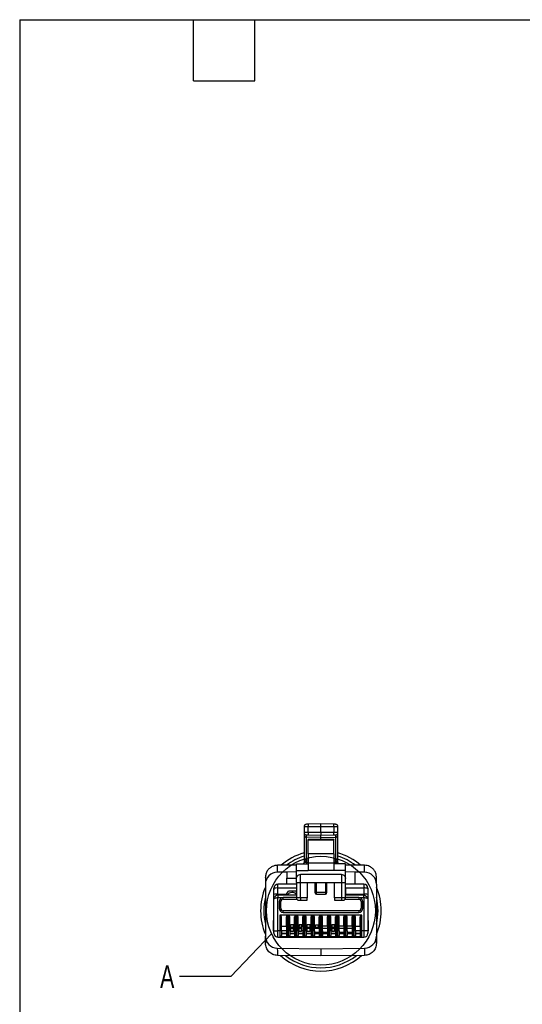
# Model space of a CAD drawing. Header units: millimetres. Extents: x 6 to 273, y 6 to 210.
# Tile 2 of 10: x 6 to 69, y 87 to 210. Entities that reach past the tile are written whole.
import ezdxf

# ---------------------------------------------------------------- set-up
doc = ezdxf.new("R2010")
doc.units = ezdxf.units.MM
doc.linetypes.add('SLD-Solid', pattern=[0])
doc.layers.add('TEXT', color=140, linetype='SLD-Solid', lineweight=25)
doc.styles.add('SLDTEXTSTYLE0', font='TXT', dxfattribs={"width": 0.7})
doc.dimstyles.new('SLDDIMSTYLE3', dxfattribs={"dimtxt": 0.18, "dimasz": 3.302, "dimexe": 0, "dimexo": 0.0625, "dimgap": 0, "dimtad": 0, "dimtih": 1, "dimtoh": 1, "dimdec": 0, "dimrnd": 1e-09, "dimzin": 0, "dimdsep": 46, "dimtxsty": 'Standard', "dimblk1": 'NONE', "dimblk2": 'NONE', "dimsah": 1, "dimcen": 0.09, "dimadec": 0, "dimazin": 0, "dimtfac": 3.302, "dimtdec": 0, "dimtofl": 0, "dimtmove": 0, "dimatfit": 3, "dimldrblk": 'NONE', "dimfxl": 0, "dimfrac": 2, "dimtolj": 1, "dimtzin": 0, "dimarcsym": 0})

# ---------------------------------------------------------------- blocks, each defined once
blk = doc.blocks.new('_None')

msp = doc.modelspace()

# ---------------------------------------------------------------- linework, layer by layer
for p, q in [((41.69, 109.21), (41.69, 108.46)), ((43.79, 109.53), (42.19, 109.52)), ((42.19, 109.22), (43.79, 109.23)), ((42.19, 108.46), (42.19, 109.22)), ((45.4, 109.52), (43.79, 109.53)), ((43.79, 108.45), (43.79, 109.23)), ((43.79, 109.23), (45.4, 109.22)), ((45.4, 109.22), (45.4, 108.46)), ((45.89, 108.46), (45.89, 109.21)), ((41.69, 108.46), (41.69, 108.17)), ((41.69, 108.17), (41.69, 105.09)), ((41.99, 107.87), (41.99, 108.16)), ((41.99, 108.16), (42.01, 108.16)), ((43.79, 107.86), (41.99, 107.87)), ((41.99, 105.04), (41.99, 107.87)), ((43.79, 108.45), (42.19, 108.46)), ((42.19, 108.17), (42.19, 108.16)), ((42.19, 108.16), (43.8, 108.15)), ((42.19, 108.16), (43.79, 108.15)), ((45.4, 108.46), (43.79, 108.45)), ((43.79, 108.15), (45.4, 108.16)), ((43.79, 108.15), (45.4, 108.16)), ((43.79, 107.86), (43.79, 108.15)), ((43.79, 107.86), (45.6, 107.87)), ((43.79, 107.59), (43.79, 107.86)), ((45.4, 108.16), (45.4, 108.17)), ((45.58, 108.16), (45.6, 108.16)), ((45.6, 108.16), (45.6, 107.87)), ((45.6, 107.87), (45.6, 105.04)), ((45.89, 108.17), (45.89, 108.46)), ((45.89, 105.09), (45.89, 108.17)), ((45.39, 107.59), (42.19, 107.59)), ((42.19, 107.55), (42.19, 107.59)), ((42.19, 107.55), (45.39, 107.55)), ((42.19, 105.83), (42.19, 107.55)), ((45.39, 107.59), (45.39, 107.55)), ((45.39, 105.83), (45.39, 107.55)), ((45.39, 105.83), (42.19, 105.83)), ((42.19, 105.83), (42.19, 104.67)), ((45.39, 105.83), (45.39, 104.67)), ((40.74, 104.41), (38.38, 104.39)), ((38.38, 104.33), (38.38, 104.39)), ((40.74, 104.58), (42.19, 104.58)), ((40.74, 103.75), (40.74, 104.58)), ((41.69, 104.72), (41.67, 104.61)), ((41.68, 104.66), (41.69, 104.72)), ((41.69, 105.09), (41.69, 104.72)), ((42.19, 105.04), (41.99, 105.04)), ((41.99, 104.72), (41.99, 104.81)), ((41.99, 104.81), (42.19, 104.81)), ((42.19, 104.71), (41.99, 104.72)), ((42.19, 104.67), (42.19, 103.75)), ((45.39, 104.67), (42.19, 104.67)), ((45.6, 105.04), (45.39, 105.04)), ((45.39, 104.81), (45.6, 104.81)), ((45.6, 104.72), (45.39, 104.71)), ((45.39, 104.67), (45.39, 103.75)), ((46.84, 104.58), (45.39, 104.58)), ((45.6, 104.81), (45.6, 104.72)), ((45.89, 104.72), (45.89, 105.09)), ((46.84, 103.75), (46.84, 104.58)), ((49.21, 104.39), (46.84, 104.41)), ((36.89, 102.89), (36.89, 102.04)), ((39.54, 103.55), (38.38, 103.54)), ((40.74, 103.56), (39.54, 103.55)), ((39.54, 103.55), (39.54, 102.79)), ((40.74, 103.75), (42.19, 103.75)), ((40.74, 102.74), (40.74, 103.75)), ((46.34, 103.24), (41.24, 103.24)), ((45.39, 103.75), (42.19, 103.75)), ((46.84, 103.75), (45.39, 103.75)), ((46.84, 102.74), (46.84, 103.75)), ((48.04, 103.55), (46.84, 103.56)), ((48.06, 102.04), (48.04, 103.55)), ((49.21, 103.54), (48.04, 103.55)), ((50.69, 102.04), (50.69, 102.89)), ((36.89, 102.04), (36.89, 95.59)), ((40.74, 102.04), (38.45, 102.04)), ((38.45, 101.57), (38.45, 102.04)), ((39.55, 102.79), (39.54, 102.79)), ((39.56, 102.04), (39.55, 102.79)), ((39.55, 102.79), (40.74, 102.79)), ((40.74, 102.24), (40.74, 102.74)), ((40.74, 102.24), (40.74, 100.34)), ((41.24, 100.34), (41.24, 102.24)), ((41.24, 102.24), (42.09, 102.24)), ((42.09, 102.24), (43.24, 102.24)), ((42.09, 102.24), (42.09, 100.34)), ((43.04, 102.24), (43.04, 101)), ((43.24, 102.24), (44.34, 102.24)), ((43.24, 101), (43.24, 102.24)), ((44.34, 102.24), (45.49, 102.24)), ((44.34, 102.24), (44.34, 101)), ((44.54, 101), (44.54, 102.24)), ((45.49, 102.24), (46.34, 102.24)), ((45.49, 100.34), (45.49, 102.24)), ((46.34, 102.24), (46.34, 100.34)), ((46.84, 102.24), (46.84, 102.74)), ((46.84, 100.34), (46.84, 102.24)), ((49.13, 102.04), (46.84, 102.04)), ((49.13, 102.04), (49.13, 101.57)), ((50.69, 102.04), (50.69, 95.59)), ((37.9, 101.24), (37.9, 97.54)), ((37.9, 101.24), (37.95, 101.24)), ((37.95, 100.77), (37.95, 101.54)), ((37.95, 100.17), (37.95, 100.77)), ((38.45, 101.57), (40.74, 101.57)), ((38.45, 100.8), (38.45, 101.57)), ((38.45, 100.8), (39.53, 100.8)), ((38.45, 100.67), (38.45, 100.8)), ((40.74, 100.67), (38.45, 100.67)), ((39.53, 100.8), (39.46, 100.67)), ((39.53, 100.8), (39.75, 101.17)), ((40.7, 101.17), (39.75, 101.17)), ((40.74, 101.09), (40.7, 101.17)), ((40.74, 101.57), (40.74, 101.09)), ((40.74, 100.77), (40.74, 101.09)), ((40.74, 100.67), (40.74, 100.77)), ((43.24, 101), (43.04, 101)), ((43.24, 100.8), (43.24, 101)), ((44.34, 101), (43.24, 101)), ((43.24, 100.8), (44.34, 100.8)), ((44.34, 101), (44.34, 100.8)), ((44.54, 101), (44.34, 101)), ((46.84, 101.57), (49.13, 101.57)), ((46.84, 101.57), (46.84, 100.8)), ((46.84, 100.8), (49.13, 100.8)), ((49.13, 100.67), (46.84, 100.67)), ((49.13, 101.57), (49.13, 100.8)), ((49.13, 100.8), (49.13, 100.67)), ((49.13, 100.65), (49.13, 100.67)), ((49.63, 101.54), (49.63, 100.77)), ((49.63, 101.24), (49.68, 101.24)), ((49.63, 100.77), (49.63, 100.17)), ((49.68, 97.54), (49.68, 101.24)), ((37.95, 96.24), (37.95, 100.17)), ((38.45, 100.37), (39.1, 100.37)), ((38.45, 96.24), (38.45, 100.37)), ((38.6, 99.87), (38.6, 99.04)), ((38.6, 99.87), (38.8, 99.87)), ((38.8, 99.04), (38.8, 99.87)), ((39.1, 100.17), (39.1, 100.37)), ((40.74, 100.37), (39.1, 100.37)), ((39.1, 100.17), (40.8, 100.17)), ((41.24, 100.34), (40.74, 100.34)), ((41.04, 100.04), (41.24, 100.04)), ((42.09, 100.34), (41.24, 100.34)), ((41.24, 100.34), (41.24, 100.04)), ((41.24, 100.04), (42.09, 100.04)), ((42.09, 100.04), (42.09, 100.34)), ((46.34, 100.34), (45.49, 100.34)), ((45.49, 100.34), (45.49, 100.04)), ((45.49, 100.04), (46.34, 100.04)), ((46.84, 100.34), (46.34, 100.34)), ((46.34, 100.34), (46.34, 100.04)), ((46.34, 100.04), (46.54, 100.04)), ((46.79, 100.17), (48.48, 100.17)), ((48.48, 100.37), (46.84, 100.37)), ((48.48, 100.37), (48.48, 100.17)), ((48.48, 100.37), (49.13, 100.37)), ((48.78, 99.87), (48.78, 99.04)), ((48.78, 99.87), (48.98, 99.87)), ((48.98, 99.04), (48.98, 99.87)), ((49.13, 100.37), (49.13, 96.24)), ((49.62, 100.21), (49.63, 100.17)), ((49.63, 100.17), (49.63, 96.24)), ((38.8, 99.04), (38.6, 99.04)), ((39.7, 98.19), (38.7, 98.19)), ((38.7, 98.19), (38.7, 96.24)), ((38.9, 96.83), (38.9, 97.99)), ((38.9, 96.24), (38.9, 97.99)), ((48.48, 98.74), (39.1, 98.74)), ((39.1, 98.54), (39.1, 98.74)), ((39.1, 98.54), (48.48, 98.54)), ((39.5, 96.83), (39.5, 97.99)), ((39.5, 97.99), (39.5, 96.24)), ((39.7, 96.24), (39.7, 98.19)), ((40.72, 98.19), (39.72, 98.19)), ((39.72, 98.19), (39.72, 96.24)), ((39.92, 96.83), (39.92, 97.99)), ((39.92, 96.24), (39.92, 97.99)), ((40.52, 97.99), (40.52, 96.24)), ((40.52, 96.83), (40.52, 97.99)), ((40.72, 96.24), (40.72, 98.19)), ((41.74, 98.19), (40.74, 98.19)), ((40.74, 98.19), (40.74, 96.24)), ((40.94, 96.83), (40.94, 97.99)), ((40.94, 96.24), (40.94, 97.99)), ((41.54, 96.83), (41.54, 97.99)), ((41.54, 97.99), (41.54, 96.24)), ((41.74, 96.24), (41.74, 98.19)), ((42.76, 98.19), (41.76, 98.19)), ((41.76, 98.19), (41.76, 96.24)), ((41.96, 96.83), (41.96, 97.99)), ((41.96, 96.24), (41.96, 97.99)), ((42.56, 96.83), (42.56, 97.99)), ((42.56, 97.99), (42.56, 96.24)), ((42.76, 96.24), (42.76, 98.19)), ((43.78, 98.19), (42.78, 98.19)), ((42.78, 98.19), (42.78, 96.24)), ((42.98, 96.83), (42.98, 97.99)), ((42.98, 96.24), (42.98, 97.99)), ((43.58, 97.99), (43.58, 96.24)), ((43.58, 96.83), (43.58, 97.99)), ((43.78, 96.24), (43.78, 98.19)), ((44.8, 98.19), (43.8, 98.19)), ((43.8, 98.19), (43.8, 96.24)), ((44, 96.83), (44, 97.99)), ((44, 96.24), (44, 97.99)), ((44.6, 97.99), (44.6, 96.24)), ((44.6, 96.83), (44.6, 97.99)), ((44.8, 96.24), (44.8, 98.19)), ((45.82, 98.19), (44.82, 98.19)), ((44.82, 98.19), (44.82, 96.24)), ((45.02, 96.83), (45.02, 97.99)), ((45.02, 96.24), (45.02, 97.99)), ((45.62, 96.83), (45.62, 97.99)), ((45.62, 97.99), (45.62, 96.24)), ((45.82, 96.24), (45.82, 98.19)), ((46.84, 98.19), (45.84, 98.19)), ((45.84, 98.19), (45.84, 96.24)), ((46.04, 96.83), (46.04, 97.99)), ((46.04, 96.24), (46.04, 97.99)), ((46.64, 96.83), (46.64, 97.99)), ((46.64, 97.99), (46.64, 96.24)), ((46.84, 96.24), (46.84, 98.19)), ((47.86, 98.19), (46.86, 98.19)), ((46.86, 98.19), (46.86, 96.24)), ((47.06, 96.83), (47.06, 97.99)), ((47.06, 96.24), (47.06, 97.99)), ((47.66, 97.99), (47.66, 96.24)), ((47.66, 96.83), (47.66, 97.99)), ((47.86, 96.24), (47.86, 98.19)), ((48.88, 98.19), (47.88, 98.19)), ((47.88, 98.19), (47.88, 96.24)), ((48.08, 96.83), (48.08, 97.99)), ((48.08, 96.24), (48.08, 97.99)), ((48.48, 98.74), (48.48, 98.54)), ((48.68, 97.99), (48.68, 96.24)), ((48.68, 96.83), (48.68, 97.99)), ((48.98, 99.04), (48.78, 99.04)), ((48.88, 96.24), (48.88, 98.19)), ((37.9, 97.24), (37.9, 97.54)), ((37.95, 97.54), (37.9, 97.54)), ((37.9, 96.24), (37.9, 97.24)), ((38.9, 96.83), (39.5, 96.83)), ((39.92, 96.83), (40.05, 96.83)), ((40.05, 97.04), (40.4, 97.04)), ((40.05, 97.04), (40.05, 96.99)), ((40.05, 96.65), (40.05, 96.99)), ((40.4, 97.04), (40.4, 96.99)), ((40.4, 96.65), (40.4, 96.99)), ((40.4, 96.83), (40.52, 96.83)), ((40.94, 96.83), (41.07, 96.83)), ((41.07, 97.04), (41.42, 97.04)), ((41.07, 97.04), (41.07, 96.83)), ((41.09, 96.65), (41.09, 97.04)), ((41.39, 96.65), (41.39, 97.04)), ((41.42, 97.04), (41.42, 96.83)), ((41.42, 96.83), (41.54, 96.83)), ((41.96, 96.83), (42.09, 96.83)), ((42.09, 97.04), (42.44, 97.04)), ((42.09, 97.04), (42.09, 96.99)), ((42.09, 96.65), (42.09, 96.99)), ((42.44, 97.04), (42.44, 96.99)), ((42.44, 96.65), (42.44, 96.99)), ((42.44, 96.83), (42.56, 96.83)), ((43.13, 96.83), (42.98, 96.83)), ((43.13, 96.99), (43.48, 96.99)), ((43.13, 96.65), (43.13, 96.99)), ((43.48, 96.65), (43.48, 96.99)), ((43.58, 96.83), (43.48, 96.83)), ((44.6, 96.83), (44, 96.83)), ((45.02, 96.83), (45.15, 96.83)), ((45.15, 97.04), (45.5, 97.04)), ((45.15, 97.04), (45.15, 96.83)), ((45.17, 96.65), (45.17, 97.04)), ((45.47, 96.65), (45.47, 97.04)), ((45.5, 97.04), (45.5, 96.83)), ((45.5, 96.83), (45.62, 96.83)), ((46.64, 96.83), (46.04, 96.83)), ((47.66, 96.83), (47.06, 96.83)), ((48.08, 96.83), (48.68, 96.83)), ((49.68, 97.54), (49.63, 97.54)), ((49.68, 97.54), (49.68, 97.24)), ((49.68, 97.24), (49.68, 96.24)), ((36.89, 94.69), (36.89, 95.59)), ((37.95, 96.24), (38.45, 96.24)), ((37.95, 95.94), (37.95, 96.24)), ((38.7, 96.24), (38.45, 96.24)), ((38.45, 95.44), (38.45, 96.24)), ((38.7, 96.24), (38.7, 95.44)), ((38.9, 96.24), (38.7, 96.24)), ((39.55, 95.51), (38.86, 95.51)), ((38.9, 96.24), (38.9, 95.64)), ((39.5, 96.24), (38.9, 96.24)), ((38.9, 95.94), (39.5, 95.94)), ((39.5, 95.87), (38.9, 95.87)), ((39.7, 96.24), (39.5, 96.24)), ((39.5, 96.24), (39.5, 95.64)), ((39.72, 96.24), (39.7, 96.24)), ((39.7, 95.44), (39.7, 96.24)), ((39.92, 96.24), (39.72, 96.24)), ((39.72, 96.24), (39.72, 95.44)), ((40.57, 95.51), (39.88, 95.51)), ((39.92, 96.24), (39.92, 95.64)), ((40.05, 96.24), (39.92, 96.24)), ((39.92, 95.94), (40.52, 95.94)), ((40.52, 95.87), (39.92, 95.87)), ((40.4, 96.65), (40.05, 96.65)), ((40.05, 96.52), (40.05, 96.65)), ((40.4, 96.52), (40.05, 96.52)), ((40.05, 96.15), (40.05, 96.52)), ((40.4, 96.15), (40.05, 96.15)), ((40.4, 96.52), (40.4, 96.65)), ((40.4, 96.15), (40.4, 96.52)), ((40.52, 96.24), (40.4, 96.24)), ((40.72, 96.24), (40.52, 96.24)), ((40.52, 96.24), (40.52, 95.64)), ((40.74, 96.24), (40.72, 96.24)), ((40.72, 95.44), (40.72, 96.24)), ((40.94, 96.24), (40.74, 96.24)), ((40.74, 96.24), (40.74, 95.44)), ((41.59, 95.51), (40.9, 95.51)), ((40.94, 96.24), (40.94, 95.64)), ((41.09, 96.24), (40.94, 96.24)), ((40.94, 95.94), (41.54, 95.94)), ((41.54, 95.87), (40.94, 95.87)), ((41.39, 96.65), (41.09, 96.65)), ((41.09, 96.52), (41.09, 96.65)), ((41.39, 96.52), (41.09, 96.52)), ((41.09, 96.15), (41.09, 96.52)), ((41.39, 96.15), (41.09, 96.15)), ((41.39, 96.52), (41.39, 96.65)), ((41.39, 96.15), (41.39, 96.52)), ((41.54, 96.24), (41.39, 96.24)), ((41.74, 96.24), (41.54, 96.24)), ((41.54, 96.24), (41.54, 95.64)), ((41.76, 96.24), (41.74, 96.24)), ((41.74, 95.44), (41.74, 96.24)), ((41.96, 96.24), (41.76, 96.24)), ((41.76, 96.24), (41.76, 95.44)), ((42.61, 95.51), (41.92, 95.51)), ((41.96, 96.24), (41.96, 95.64)), ((42.09, 96.24), (41.96, 96.24)), ((41.96, 95.94), (42.56, 95.94)), ((42.56, 95.87), (41.96, 95.87)), ((42.44, 96.65), (42.09, 96.65)), ((42.09, 96.52), (42.09, 96.65)), ((42.44, 96.52), (42.09, 96.52)), ((42.09, 96.15), (42.09, 96.52)), ((42.44, 96.15), (42.09, 96.15)), ((42.44, 96.52), (42.44, 96.65)), ((42.44, 96.15), (42.44, 96.52)), ((42.56, 96.24), (42.44, 96.24)), ((42.76, 96.24), (42.56, 96.24)), ((42.56, 96.24), (42.56, 95.64)), ((42.78, 96.24), (42.76, 96.24)), ((42.76, 95.44), (42.76, 96.24)), ((42.98, 96.24), (42.78, 96.24)), ((42.78, 96.24), (42.78, 95.44)), ((43.63, 95.51), (42.94, 95.51)), ((43.58, 96.53), (42.98, 96.53)), ((42.98, 96.24), (42.98, 95.64)), ((43.58, 96.02), (42.98, 96.02)), ((42.98, 95.94), (43.58, 95.94)), ((43.58, 95.87), (42.98, 95.87)), ((43.48, 96.65), (43.13, 96.65)), ((43.13, 96.6), (43.13, 96.65)), ((43.48, 96.6), (43.13, 96.6)), ((43.48, 96.6), (43.48, 96.65)), ((43.78, 96.24), (43.58, 96.24)), ((43.58, 96.24), (43.58, 95.64)), ((43.8, 96.24), (43.78, 96.24)), ((43.78, 95.44), (43.78, 96.24)), ((44, 96.24), (43.8, 96.24)), ((43.8, 96.24), (43.8, 95.44)), ((44.65, 95.51), (43.96, 95.51)), ((44.6, 96.53), (44, 96.53)), ((44, 96.24), (44, 95.64)), ((44.6, 96.02), (44, 96.02)), ((44, 95.94), (44.6, 95.94)), ((44.6, 95.87), (44, 95.87)), ((44.8, 96.24), (44.6, 96.24)), ((44.6, 96.24), (44.6, 95.64)), ((44.82, 96.24), (44.8, 96.24)), ((44.8, 95.44), (44.8, 96.24)), ((45.02, 96.24), (44.82, 96.24)), ((44.82, 96.24), (44.82, 95.44)), ((45.67, 95.51), (44.98, 95.51)), ((45.02, 96.24), (45.02, 95.64)), ((45.17, 96.24), (45.02, 96.24)), ((45.02, 95.94), (45.62, 95.94)), ((45.62, 95.87), (45.02, 95.87)), ((45.47, 96.65), (45.17, 96.65)), ((45.17, 96.52), (45.17, 96.65)), ((45.47, 96.52), (45.17, 96.52)), ((45.17, 96.15), (45.17, 96.52)), ((45.47, 96.15), (45.17, 96.15)), ((45.47, 96.52), (45.47, 96.65)), ((45.47, 96.15), (45.47, 96.52)), ((45.62, 96.24), (45.47, 96.24)), ((45.82, 96.24), (45.62, 96.24)), ((45.62, 96.24), (45.62, 95.64)), ((45.84, 96.24), (45.82, 96.24)), ((45.82, 95.44), (45.82, 96.24)), ((46.04, 96.24), (45.84, 96.24)), ((45.84, 96.24), (45.84, 95.44)), ((46.69, 95.51), (46, 95.51)), ((46.64, 96.53), (46.04, 96.53)), ((46.04, 96.24), (46.04, 95.64)), ((46.64, 96.02), (46.04, 96.02)), ((46.04, 95.94), (46.64, 95.94)), ((46.64, 95.87), (46.04, 95.87)), ((46.84, 96.24), (46.64, 96.24)), ((46.64, 96.24), (46.64, 95.64)), ((46.86, 96.24), (46.84, 96.24)), ((46.84, 95.44), (46.84, 96.24)), ((47.06, 96.24), (46.86, 96.24)), ((46.86, 96.24), (46.86, 95.44)), ((47.71, 95.51), (47.02, 95.51)), ((47.66, 96.53), (47.06, 96.53)), ((47.06, 96.24), (47.06, 95.64)), ((47.66, 96.02), (47.06, 96.02)), ((47.06, 95.94), (47.66, 95.94)), ((47.66, 95.87), (47.06, 95.87)), ((47.86, 96.24), (47.66, 96.24)), ((47.66, 96.24), (47.66, 95.64)), ((47.88, 96.24), (47.86, 96.24)), ((47.86, 95.44), (47.86, 96.24)), ((48.08, 96.24), (47.88, 96.24)), ((47.88, 96.24), (47.88, 95.44)), ((48.73, 95.51), (48.04, 95.51)), ((48.08, 96.24), (48.08, 95.64)), ((48.68, 96.24), (48.08, 96.24)), ((48.08, 95.94), (48.68, 95.94)), ((48.68, 95.87), (48.08, 95.87)), ((48.88, 96.24), (48.68, 96.24)), ((48.68, 96.24), (48.68, 95.64)), ((49.13, 96.24), (48.88, 96.24)), ((48.88, 95.44), (48.88, 96.24)), ((49.63, 96.24), (49.13, 96.24)), ((49.13, 96.24), (49.13, 95.44)), ((49.63, 96.24), (49.63, 95.94)), ((50.69, 95.59), (50.69, 94.69)), ((38.45, 95.44), (38.7, 95.44)), ((38.7, 95.44), (39.7, 95.44)), ((39.7, 95.44), (39.72, 95.44)), ((39.72, 95.44), (40.72, 95.44)), ((40.72, 95.44), (40.74, 95.44)), ((40.74, 95.44), (41.74, 95.44)), ((41.74, 95.44), (41.76, 95.44)), ((41.76, 95.44), (42.76, 95.44)), ((42.76, 95.44), (42.78, 95.44)), ((42.78, 95.44), (43.78, 95.44)), ((43.78, 95.44), (43.8, 95.44)), ((43.8, 95.44), (44.8, 95.44)), ((44.8, 95.44), (44.82, 95.44)), ((44.82, 95.44), (45.82, 95.44)), ((45.82, 95.44), (45.84, 95.44)), ((45.84, 95.44), (46.84, 95.44)), ((46.84, 95.44), (46.86, 95.44)), ((46.86, 95.44), (47.86, 95.44)), ((47.86, 95.44), (47.88, 95.44)), ((47.88, 95.44), (48.88, 95.44)), ((48.88, 95.44), (49.13, 95.44)), ((38.37, 94.09), (43.79, 93.99)), ((43.79, 93.14), (38.38, 93.19)), ((43.79, 93.99), (49.22, 94.09)), ((49.21, 93.19), (43.79, 93.14))]:
    msp.add_line(p, q)
at = {"flags": 128}
for points in [[(37.95, 101.52), (37.92, 101.4), (37.9, 101.24)], [(49.68, 101.24), (49.67, 101.4), (49.63, 101.52)]]:
    msp.add_lwpolyline(points, dxfattribs=at)
for centre, radius, start, end in [((41.99, 108.17), 0.297, 180.5598, 270.0619), ((45.6, 108.17), 0.297, 269.9381, 359.4402), ((43.79, 98.74), 7.5, 106.2602, 131.0685), ((43.79, 98.74), 7.1, 107.204, 127.1332), ((43.79, 98.74), 7.5, 48.9315, 73.7398), ((43.79, 98.74), 7.1, 52.8668, 72.796), ((38.39, 102.04), 1.5, 90.5298, 180), ((49.19, 102.04), 1.5, 0, 89.4702), ((43.79, 98.74), 7.5, 156.9261, 203.0739), ((38.45, 101.54), 0.5, 90, 180), ((49.13, 101.54), 0.5, 0, 90), ((43.79, 98.74), 7.5, 0, 23.0739), ((43.79, 98.74), 7.1, 166.3684, 193.6316), ((38.33, 99.16), 2.41, 87.0366, 98.9552), ((38.33, 98.39), 2.41, 87.0366, 98.9552), ((40.22, 100.34), 0.675, 39.6128, 150.7326), ((43.24, 101), 0.2, 180, 270), ((44.34, 101), 0.2, 270, 0), ((49.26, 99.16), 2.41, 81.0448, 92.9634), ((49.26, 98.39), 2.41, 81.0448, 92.9634), ((43.79, 98.74), 7.1, 346.3684, 13.6316), ((39.1, 99.87), 0.5, 90, 180), ((39.1, 99.87), 0.3, 90, 180), ((41.04, 100.34), 0.3, 180, 270), ((46.54, 100.34), 0.3, 270, 360), ((48.48, 99.87), 0.5, 0, 90), ((48.48, 99.87), 0.3, 0, 90), ((39.1, 99.04), 0.5, 180, 270), ((38.7, 97.99), 0.2, 360, 90), ((39.1, 99.04), 0.3, 180, 270), ((39.7, 97.99), 0.2, 89.9971, 180.0011), ((39.72, 97.99), 0.2, 360, 90), ((40.72, 97.99), 0.2, 89.9971, 180.0011), ((40.74, 97.99), 0.2, 360, 90), ((41.74, 97.99), 0.2, 89.9971, 180.0011), ((41.76, 97.99), 0.2, 360, 90), ((42.76, 97.99), 0.2, 89.9971, 180.0011), ((42.78, 97.99), 0.2, 360, 90), ((43.78, 97.99), 0.2, 89.9971, 180.0011), ((43.8, 97.99), 0.2, 360, 90), ((44.8, 97.99), 0.2, 89.9971, 180.0011), ((44.82, 97.99), 0.2, 360, 90), ((45.82, 97.99), 0.2, 89.9971, 180.0011), ((45.84, 97.99), 0.2, 360, 90), ((46.84, 97.99), 0.2, 89.9971, 180.0011), ((46.86, 97.99), 0.2, 360, 90), ((47.86, 97.99), 0.2, 89.9971, 180.0011), ((47.88, 97.99), 0.2, 360, 90), ((48.48, 99.04), 0.3, 270, 0), ((48.48, 99.04), 0.5, 270, 360), ((48.88, 97.99), 0.2, 89.9971, 180.0011), ((43.79, 98.74), 7.5, 336.9261, 0), ((38.1, 97.24), 0.2, 180, 221.4096), ((49.48, 97.24), 0.2, 318.5904, 0), ((38.39, 95.59), 1.5, 180, 268.9418), ((38.7, 96.24), 0.8, 180, 200.3641), ((38.45, 95.94), 0.5, 180, 270), ((38.7, 95.64), 0.2, 270, 0), ((39.7, 95.64), 0.2, 180, 270), ((39.72, 95.64), 0.2, 270, 0), ((40.72, 95.64), 0.2, 180, 270), ((40.74, 95.64), 0.2, 270, 0), ((41.74, 95.64), 0.2, 180, 270), ((41.76, 95.64), 0.2, 270, 0), ((42.76, 95.64), 0.2, 180, 270), ((42.78, 95.64), 0.2, 270, 0), ((43.78, 95.64), 0.2, 180, 270), ((43.8, 95.64), 0.2, 270, 0), ((44.8, 95.64), 0.2, 180, 270), ((44.82, 95.64), 0.2, 270, 0), ((45.82, 95.64), 0.2, 180, 270), ((45.84, 95.64), 0.2, 270, 0), ((46.84, 95.64), 0.2, 180, 270), ((46.86, 95.64), 0.2, 270, 0), ((47.86, 95.64), 0.2, 180, 270), ((47.88, 95.64), 0.2, 270, 0), ((48.88, 95.64), 0.2, 180, 270), ((49.13, 95.94), 0.5, 270, 0), ((49.19, 95.59), 1.5, 271.0582, 0), ((48.88, 96.24), 0.8, 339.6359, 0), ((43.79, 98.74), 7.5, 227.7699, 312.2301), ((43.79, 98.74), 7.1, 231.5342, 308.4658)]:
    msp.add_arc(centre, radius, start, end)
for points, knots in [([(41.69, 109.21), (41.7, 109.21), (41.7, 109.21), (41.75, 109.21), (41.84, 109.22), (42, 109.22), (42.13, 109.22), (42.19, 109.22)], [0, 0, 0, 0, 0.14765, 0.280464, 0.500701, 0.755072, 1, 1, 1, 1]), ([(42.19, 109.51), (42.15, 109.51), (42.05, 109.51), (41.94, 109.49), (41.85, 109.45), (41.78, 109.41), (41.72, 109.35), (41.71, 109.29), (41.7, 109.27)], [0, 0, 0, 0, 0.194851, 0.415742, 0.543741, 0.68456, 0.837322, 1, 1, 1, 1]), ([(42.19, 109.52), (42.19, 109.52), (42.19, 109.52), (42.19, 109.51), (42.19, 109.51)], [0, 0, 0, 0, 0.932264, 1, 1, 1, 1]), ([(42.19, 109.51), (42.19, 109.51), (42.19, 109.5), (42.19, 109.47), (42.19, 109.44), (42.19, 109.39), (42.19, 109.34), (42.19, 109.28), (42.19, 109.24), (42.19, 109.22)], [0, 0, 0, 0, 0.134052, 0.278485, 0.422547, 0.566609, 0.711042, 0.855587, 1, 1, 1, 1]), ([(43.79, 109.23), (43.79, 109.25), (43.79, 109.29), (43.79, 109.35), (43.79, 109.4), (43.79, 109.45), (43.79, 109.49), (43.79, 109.52), (43.79, 109.53), (43.79, 109.53), (43.79, 109.53)], [0, 0, 0, 0, 0.1250433, 0.2502002, 0.3752607, 0.5, 0.6247393, 0.7497998, 0.8749567, 1, 1, 1, 1]), ([(45.4, 109.22), (45.4, 109.24), (45.4, 109.28), (45.4, 109.34), (45.4, 109.39), (45.4, 109.44), (45.4, 109.47), (45.4, 109.5), (45.4, 109.52), (45.4, 109.52), (45.4, 109.52)], [0, 0, 0, 0, 0.1250434, 0.2502006, 0.3752612, 0.5, 0.6247388, 0.7497994, 0.8749566, 1, 1, 1, 1]), ([(45.89, 109.27), (45.88, 109.29), (45.87, 109.33), (45.83, 109.39), (45.76, 109.44), (45.67, 109.47), (45.58, 109.49), (45.49, 109.51), (45.43, 109.51), (45.4, 109.51)], [0, 0, 0, 0, 0.098675, 0.206567, 0.450589, 0.58411, 0.72184, 0.861329, 1, 1, 1, 1]), ([(45.4, 109.22), (45.46, 109.22), (45.59, 109.22), (45.75, 109.22), (45.84, 109.21), (45.89, 109.21), (45.89, 109.21), (45.89, 109.21)], [0, 0, 0, 0, 0.244977, 0.499359, 0.719587, 0.852381, 1, 1, 1, 1]), ([(42, 108.16), (42.01, 108.16), (42.01, 108.16), (42.05, 108.17), (42.11, 108.17), (42.16, 108.17), (42.19, 108.17)], [0, 0, 0, 0, 0.224748, 0.465705, 0.724365, 1, 1, 1, 1]), ([(42.19, 108.46), (42.19, 108.42), (42.19, 108.34), (42.19, 108.24), (42.19, 108.18), (42.19, 108.18), (42.19, 108.17)], [0, 0, 0, 0, 0.286699, 0.572964, 0.85923, 1, 1, 1, 1]), ([(43.79, 108.45), (43.79, 108.41), (43.79, 108.33), (43.8, 108.23), (43.79, 108.16), (43.79, 108.15), (43.79, 108.15)], [0, 0, 0, 0, 0.2501893, 0.5, 0.7498107, 1, 1, 1, 1]), ([(45.4, 108.17), (45.4, 108.18), (45.4, 108.18), (45.4, 108.24), (45.4, 108.34), (45.4, 108.42), (45.4, 108.46)], [0, 0, 0, 0, 0.1407698, 0.4270356, 0.7133014, 1, 1, 1, 1]), ([(45.4, 108.17), (45.42, 108.17), (45.47, 108.17), (45.53, 108.17), (45.57, 108.16), (45.58, 108.16), (45.59, 108.16)], [0, 0, 0, 0, 0.275635, 0.534295, 0.775252, 1, 1, 1, 1]), ([(38.38, 104.36), (38.27, 104.36), (38.04, 104.37), (37.84, 104.28), (37.73, 104.24)], [0, 0, 0, 0, 0.500592, 1, 1, 1, 1]), ([(38.38, 103.54), (38.38, 103.56), (38.38, 103.6), (38.38, 103.95), (38.38, 104.28), (38.38, 104.32), (38.38, 104.33)], [0, 0, 0, 0, 0.285287, 0.570875, 0.856526, 1, 1, 1, 1]), ([(41.99, 105.04), (41.97, 105.04), (41.93, 105.04), (41.88, 105.04), (41.82, 105.05), (41.77, 105.06), (41.71, 105.07), (41.7, 105.08), (41.69, 105.09)], [0, 0, 0, 0, 0.098235, 0.20653, 0.327759, 0.464042, 0.679424, 1, 1, 1, 1]), ([(41.69, 105.09), (41.7, 105.05), (41.71, 104.98), (41.77, 104.9), (41.82, 104.86), (41.88, 104.83), (41.93, 104.81), (41.97, 104.81), (41.99, 104.81)], [0, 0, 0, 0, 0.315991, 0.539376, 0.670527, 0.791758, 0.900643, 1, 1, 1, 1]), ([(41.99, 104.72), (41.96, 104.72), (41.9, 104.72), (41.83, 104.72), (41.8, 104.72), (41.75, 104.72), (41.71, 104.72), (41.7, 104.72), (41.69, 104.72)], [0, 0, 0, 0, 0.223267, 0.355478, 0.500814, 0.500897, 0.750451, 1, 1, 1, 1]), ([(41.99, 104.81), (41.99, 104.86), (41.99, 104.95), (41.99, 105.01), (41.99, 105.04)], [0, 0, 0, 0, 0.559076, 1, 1, 1, 1]), ([(41.99, 104.72), (41.99, 104.68), (41.99, 104.63), (41.99, 104.59), (41.99, 104.58)], [0, 0, 0, 0, 0.796231, 1, 1, 1, 1]), ([(45.89, 105.09), (45.89, 105.08), (45.88, 105.07), (45.82, 105.06), (45.76, 105.05), (45.71, 105.04), (45.65, 105.04), (45.61, 105.04), (45.6, 105.04)], [0, 0, 0, 0, 0.3206113, 0.5359587, 0.6722519, 0.7934848, 0.9017761, 1, 1, 1, 1]), ([(45.6, 104.81), (45.61, 104.81), (45.65, 104.81), (45.71, 104.83), (45.77, 104.86), (45.82, 104.9), (45.88, 104.98), (45.89, 105.05), (45.89, 105.09)], [0, 0, 0, 0, 0.099409, 0.208401, 0.329799, 0.464217, 0.684794, 1, 1, 1, 1]), ([(45.6, 105.04), (45.6, 105), (45.6, 104.94), (45.6, 104.85), (45.6, 104.81)], [0, 0, 0, 0, 0.559076, 1, 1, 1, 1]), ([(45.89, 104.72), (45.89, 104.72), (45.88, 104.72), (45.84, 104.72), (45.78, 104.72), (45.71, 104.72), (45.64, 104.72), (45.6, 104.72)], [0, 0, 0, 0, 0.2490095, 0.4744944, 0.5001579, 0.7501234, 1, 1, 1, 1]), ([(45.6, 104.72), (45.6, 104.68), (45.6, 104.63), (45.6, 104.59), (45.6, 104.58)], [0, 0, 0, 0, 0.796384, 1, 1, 1, 1]), ([(45.89, 104.72), (45.9, 104.68), (45.9, 104.63), (45.93, 104.59), (45.93, 104.58)], [0, 0, 0, 0, 0.79578, 1, 1, 1, 1]), ([(49.21, 103.54), (49.21, 103.56), (49.21, 103.6), (49.21, 103.96), (49.21, 104.33), (49.21, 104.37), (49.21, 104.39)], [0, 0, 0, 0, 0.249871, 0.500005, 0.750195, 1, 1, 1, 1]), ([(37, 102.59), (36.98, 102.65), (36.94, 102.74), (36.91, 102.85), (36.89, 102.89)], [0, 0, 0, 0, 0.559978, 1, 1, 1, 1]), ([(50.59, 102.59), (50.61, 102.65), (50.64, 102.74), (50.68, 102.85), (50.69, 102.89)], [0, 0, 0, 0, 0.559978, 1, 1, 1, 1]), ([(38.45, 100.67), (38.39, 100.67), (38.3, 100.66), (38.18, 100.6), (38.08, 100.52), (38.01, 100.41), (37.96, 100.28), (37.96, 100.21), (37.95, 100.17)], [0, 0, 0, 0, 0.228178, 0.348993, 0.474616, 0.706769, 0.845817, 1, 1, 1, 1]), ([(49.63, 100.21), (49.61, 100.25), (49.59, 100.34), (49.52, 100.44), (49.43, 100.53), (49.34, 100.58), (49.24, 100.63), (49.16, 100.64), (49.13, 100.65)], [0, 0, 0, 0, 0.214181, 0.444891, 0.57132, 0.706903, 0.850928, 1, 1, 1, 1]), ([(49.13, 100.37), (49.13, 100.41), (49.13, 100.49), (49.13, 100.59), (49.13, 100.64), (49.13, 100.65), (49.13, 100.65)], [0, 0, 0, 0, 0.330282, 0.660563, 0.990845, 1, 1, 1, 1]), ([(37.95, 100.17), (37.96, 100.19), (37.96, 100.22), (38.01, 100.27), (38.08, 100.31), (38.18, 100.34), (38.3, 100.37), (38.39, 100.37), (38.45, 100.37)], [0, 0, 0, 0, 0.154272, 0.293349, 0.525384, 0.651464, 0.772431, 1, 1, 1, 1]), ([(49.13, 100.37), (49.2, 100.37), (49.29, 100.37), (49.4, 100.34), (49.5, 100.31), (49.58, 100.27), (49.62, 100.23), (49.62, 100.21), (49.62, 100.21)], [0, 0, 0, 0, 0.261668, 0.400214, 0.544275, 0.810502, 0.969958, 1, 1, 1, 1]), ([(37.03, 94.97), (37, 94.89), (36.93, 94.77), (36.91, 94.71), (36.89, 94.69)], [0, 0, 0, 0, 0.560013, 1, 1, 1, 1]), ([(50.56, 94.97), (50.59, 94.89), (50.66, 94.77), (50.68, 94.71), (50.69, 94.69)], [0, 0, 0, 0, 0.560013, 1, 1, 1, 1]), ([(38.37, 94.09), (38.37, 93.99), (38.37, 93.8), (38.38, 93.47), (38.38, 93.24), (38.38, 93.21), (38.38, 93.19)], [0, 0, 0, 0, 0.279993, 0.559985, 0.779994, 1, 1, 1, 1]), ([(43.79, 93.99), (43.79, 93.9), (43.79, 93.72), (43.79, 93.41), (43.79, 93.19), (43.79, 93.16), (43.79, 93.14)], [0, 0, 0, 0, 0.279994, 0.559986, 0.779995, 1, 1, 1, 1]), ([(49.22, 94.09), (49.22, 93.99), (49.22, 93.8), (49.21, 93.47), (49.21, 93.24), (49.21, 93.21), (49.21, 93.19)], [0, 0, 0, 0, 0.279993, 0.559985, 0.779994, 1, 1, 1, 1])]:
    msp.add_open_spline(points, degree=3, knots=knots)
for points in [[(42.19, 108.46), (42.12, 108.46), (41.99, 108.46), (41.83, 108.46), (41.72, 108.46), (41.7, 108.46), (41.69, 108.46)], [(41.69, 108.46), (41.7, 108.43), (41.71, 108.35), (41.78, 108.25), (41.87, 108.18), (41.95, 108.17), (41.99, 108.16)], [(45.89, 108.46), (45.89, 108.46), (45.87, 108.46), (45.76, 108.46), (45.59, 108.46), (45.46, 108.46), (45.4, 108.46)], [(45.6, 108.16), (45.64, 108.17), (45.71, 108.18), (45.81, 108.25), (45.88, 108.35), (45.89, 108.43), (45.89, 108.46)], [(37.74, 104.24), (37.62, 104.17), (37.38, 104.03), (37.11, 103.7), (36.93, 103.31), (36.91, 103.03), (36.89, 102.89)], [(49.84, 104.24), (49.74, 104.29), (49.54, 104.37), (49.32, 104.38), (49.21, 104.39)], [(50.69, 102.89), (50.68, 103.03), (50.66, 103.31), (50.48, 103.7), (50.21, 104.03), (49.97, 104.17), (49.84, 104.24)], [(40.74, 102.74), (40.75, 102.81), (40.77, 102.94), (40.88, 103.1), (41.05, 103.22), (41.18, 103.23), (41.24, 103.24)], [(41.24, 102.24), (41.24, 102.37), (41.24, 102.64), (41.24, 102.97), (41.24, 103.2), (41.24, 103.23), (41.24, 103.24)], [(46.34, 103.24), (46.34, 103.23), (46.34, 103.2), (46.34, 102.97), (46.34, 102.64), (46.34, 102.37), (46.34, 102.24)], [(46.34, 103.24), (46.41, 103.23), (46.54, 103.22), (46.71, 103.1), (46.82, 102.94), (46.84, 102.81), (46.84, 102.74)], [(40.74, 102.24), (40.75, 102.24), (40.77, 102.24), (40.88, 102.24), (41.05, 102.24), (41.18, 102.24), (41.24, 102.24)], [(46.34, 102.24), (46.41, 102.24), (46.54, 102.24), (46.71, 102.24), (46.82, 102.24), (46.84, 102.24), (46.84, 102.24)], [(38.45, 100.67), (38.45, 100.67), (38.45, 100.66), (38.45, 100.59), (38.45, 100.49), (38.45, 100.41), (38.45, 100.37)], [(38.38, 93.19), (38.18, 93.22), (37.79, 93.26), (37.3, 93.61), (36.96, 94.11), (36.92, 94.5), (36.89, 94.69)], [(50.69, 94.69), (50.67, 94.5), (50.63, 94.11), (50.28, 93.61), (49.79, 93.26), (49.4, 93.22), (49.21, 93.19)]]:
    msp.add_open_spline(points, degree=3)
at = {"layer": 'TEXT'}
for p, q in [((6.35, 209.55), (273.05, 209.55)), ((6.35, 209.55), (6.35, 6.35)), ((27.94, 201.93), (27.94, 209.55)), ((35.56, 201.93), (35.56, 209.55)), ((27.94, 201.93), (35.56, 201.93))]:
    msp.add_line(p, q, dxfattribs=at)
msp.add_circle((43.79, 98.74), 6.77, dxfattribs=at)

# ---------------------------------------------------------------- texts
at = {"layer": 'TEXT', "insert": (23.8, 91.96), "char_height": 2.82, "attachment_point": 1, "style": 'SLDTEXTSTYLE0'}
msp.add_mtext('A', dxfattribs=at)

# ---------------------------------------------------------------- leaders
at = {"layer": 'TEXT', "has_arrowhead": 0}
msp.add_leader([(37.66, 95.88), (32.58, 90.55), (26.23, 90.55)], dimstyle='SLDDIMSTYLE3', dxfattribs=at)

doc.saveas('drawing.dxf')
